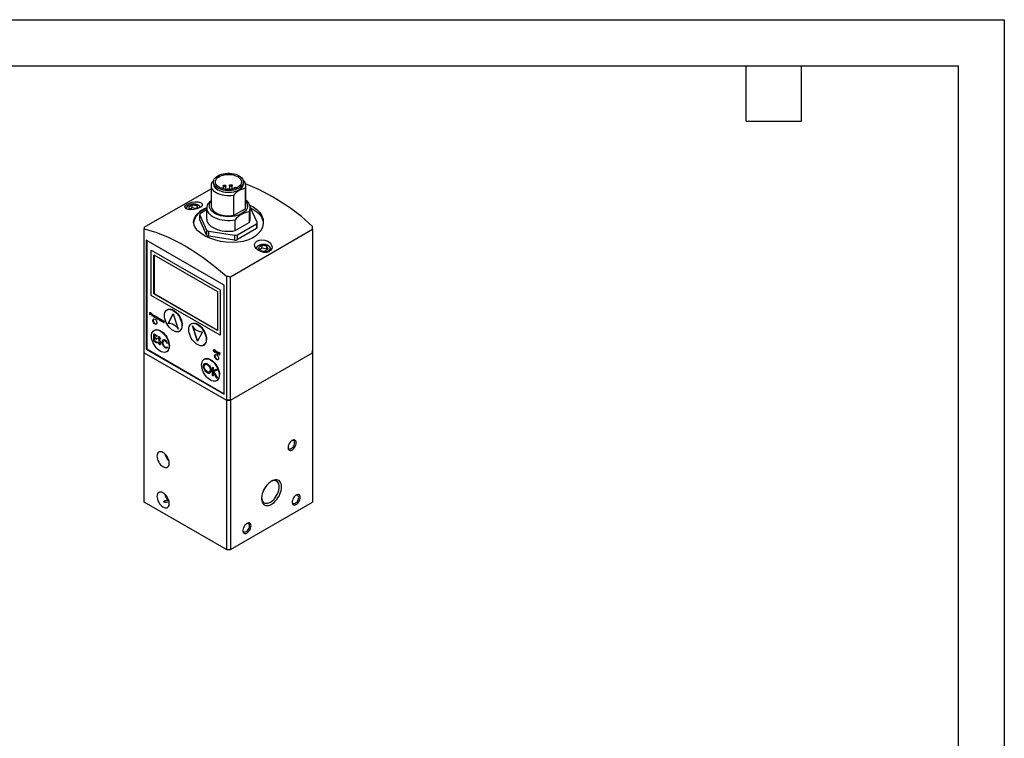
# Model space of a CAD drawing. Header units: millimetres. Extents: x 0 to 699, y 0 to 540.
# Tile 4 of 4: x 360 to 699, y 292 to 540. Entities that reach past the tile are written whole.
import ezdxf

# ---------------------------------------------------------------- set-up
doc = ezdxf.new("R2010")
doc.units = ezdxf.units.MM
doc.header["$LTSCALE"] = 2.5
doc.layers.add('TEXT', color=140, linetype='Continuous', lineweight=25)

msp = doc.modelspace()

# ---------------------------------------------------------------- linework, layer by layer
at = {"color": 7, "linetype": 'Continuous'}
for p, q in [((0.006, 539.757), (698.506, 539.757)), ((698.506, 539.757), (698.506, 0.007))]:
    msp.add_line(p, q, dxfattribs=at)
for p, q in [((402.381, 468.308), (425.372, 481.58)), ((425.372, 482.667), (425.372, 475.727)), ((426.172, 483.892), (426.172, 483.321)), ((429.521, 482.521), (429.521, 481.524)), ((430.521, 481.341), (430.521, 482.521)), ((431.711, 482.663), (431.711, 481.491)), ((432.711, 481.412), (432.711, 482.663)), ((433.27, 481.763), (433.27, 481.537)), ((436.572, 483.321), (436.572, 483.892)), ((437.076, 481.592), (437.076, 474.652)), ((437.372, 475.727), (437.372, 482.667)), ((433.235, 472.434), (433.235, 479.375)), ((416.852, 474.746), (416.854, 474.802)), ((416.852, 474.746), (416.852, 474.65)), ((418.903, 475.875), (417.679, 475.168)), ((417.679, 475.168), (418.05, 474.368)), ((417.978, 474.524), (418.903, 475.058)), ((420.576, 475.616), (418.903, 475.875)), ((418.903, 475.058), (418.903, 475.875)), ((418.903, 475.058), (420.576, 474.8)), ((420.955, 474.799), (420.576, 475.616)), ((420.576, 474.8), (420.576, 475.616)), ((420.576, 474.8), (420.635, 474.673)), ((423.872, 474.976), (423.872, 471.236)), ((433.235, 472.434), (437.076, 474.652)), ((438.666, 475.879), (439.858, 475.318)), ((441.261, 470.005), (438.87, 475.156)), ((438.872, 471.236), (438.872, 474.976)), ((421.45, 472.616), (421.45, 470.983)), ((421.484, 472.467), (423.875, 467.316)), ((421.484, 470.833), (421.484, 472.467)), ((423.872, 474.254), (421.743, 473.024)), ((438.493, 473.616), (438.493, 469.877)), ((402.381, 468.308), (402.381, 467.73)), ((423.875, 465.682), (421.484, 470.833)), ((433.727, 467.125), (433.727, 470.865)), ((433.727, 467.125), (438.493, 469.877)), ((434.47, 465.676), (441.002, 469.447)), ((441.002, 469.447), (441.002, 467.814)), ((441.295, 468.222), (441.295, 469.856)), ((460.364, 467.491), (460.364, 468.547)), ((402.381, 425.101), (402.381, 467.73)), ((423.875, 467.316), (423.875, 465.682)), ((424.582, 466.907), (433.505, 465.527)), ((424.582, 465.274), (424.582, 466.907)), ((433.505, 463.894), (424.582, 465.274)), ((460.364, 467.491), (432.08, 451.163)), ((433.505, 465.527), (433.505, 463.894)), ((441.002, 467.814), (434.47, 464.043)), ((434.47, 464.043), (434.47, 465.676)), ((460.364, 467.491), (460.364, 425.101)), ((403.088, 463.887), (403.088, 426.326)), ((429.958, 448.375), (403.088, 463.887)), ((403.23, 463.805), (403.23, 426.408)), ((442.945, 461.996), (441.72, 461.289)), ((441.72, 461.289), (442.169, 460.323)), ((442.019, 460.645), (442.945, 461.179)), ((444.618, 461.737), (442.945, 461.996)), ((442.945, 461.179), (442.945, 461.996)), ((442.945, 461.179), (444.618, 460.921)), ((445.066, 460.771), (444.618, 461.737)), ((444.618, 460.921), (444.618, 461.737)), ((404.771, 460.45), (404.785, 460.458)), ((404.771, 460.45), (428.53, 446.734)), ((404.771, 444.854), (404.771, 460.45)), ((404.785, 460.458), (428.544, 446.742)), ((405.69, 458.857), (427.611, 446.203)), ((405.69, 445.384), (405.69, 458.857)), ((405.846, 458.768), (405.846, 445.474)), ((442.169, 460.323), (443.842, 460.064)), ((443.842, 460.064), (445.066, 460.771)), ((444.618, 460.921), (444.767, 460.599)), ((445.893, 460.867), (445.892, 460.827)), ((445.893, 460.291), (445.893, 460.867)), ((430.665, 451.402), (430.665, 408.773)), ((432.08, 408.773), (432.08, 451.163)), ((429.958, 410.814), (429.958, 448.375)), ((428.53, 431.138), (404.771, 444.854)), ((405.69, 445.384), (405.846, 445.474)), ((427.611, 432.73), (405.69, 445.384)), ((405.846, 445.474), (427.611, 432.91)), ((427.611, 446.203), (427.611, 432.73)), ((428.544, 446.742), (428.53, 446.734)), ((428.53, 446.734), (428.53, 431.138)), ((428.544, 446.742), (428.544, 431.146)), ((404.355, 439.002), (404.493, 438.922)), ((404.355, 438.185), (404.355, 439.002)), ((404.39, 438.205), (404.355, 438.185)), ((404.418, 438.148), (404.355, 438.185)), ((404.39, 438.981), (404.39, 438.205)), ((404.39, 438.205), (404.418, 438.189)), ((404.418, 438.881), (404.453, 438.902)), ((404.418, 438.609), (404.418, 438.881)), ((404.418, 438.881), (404.547, 438.807)), ((404.542, 438.536), (404.418, 438.609)), ((404.453, 438.546), (404.418, 438.525)), ((404.418, 438.525), (404.418, 438.148)), ((404.469, 438.496), (404.418, 438.525)), ((404.453, 438.902), (404.583, 438.827)), ((404.453, 438.546), (404.504, 438.517)), ((404.504, 438.517), (404.469, 438.496)), ((404.583, 438.827), (404.547, 438.807)), ((404.648, 438.441), (404.613, 438.42)), ((404.661, 438.776), (404.625, 438.756)), ((404.693, 438.494), (404.728, 438.514)), ((405.078, 438.364), (405.141, 438.328)), ((405.078, 437.767), (405.078, 438.364)), ((405.113, 437.788), (405.078, 437.767)), ((405.141, 437.731), (405.078, 437.767)), ((405.113, 438.344), (405.113, 437.788)), ((405.113, 437.788), (405.141, 437.772)), ((405.141, 438.328), (405.141, 438.24)), ((405.177, 438.26), (405.141, 438.24)), ((405.141, 437.931), (405.141, 437.731)), ((405.238, 438.226), (405.203, 438.205)), ((405.323, 438.213), (405.288, 438.17)), ((405.606, 437.746), (405.641, 437.766)), ((406.077, 437.474), (405.606, 437.746)), ((406.007, 437.587), (405.611, 437.815)), ((405.641, 437.766), (406.076, 437.515)), ((405.7, 437.914), (405.665, 437.894)), ((405.954, 437.394), (405.989, 437.414)), ((405.989, 437.414), (405.998, 437.42)), ((405.99, 437.43), (406.046, 437.363)), ((406.042, 437.607), (406.007, 437.587)), ((406.401, 437.456), (406.365, 437.435)), ((406.412, 437.565), (406.376, 437.545)), ((406.446, 437.346), (406.41, 437.325)), ((406.481, 437.509), (406.445, 437.488)), ((406.52, 437.462), (406.556, 437.483)), ((406.625, 437.397), (406.582, 437.371)), ((410.368, 439.929), (410.234, 439.851)), ((410.625, 435.206), (412.358, 438.498)), ((412.362, 438.486), (410.639, 435.214)), ((412.358, 438.498), (414.092, 433.205)), ((406.334, 437.112), (406.377, 437.143)), ((406.334, 437.112), (406.37, 437.133)), ((406.379, 437.139), (406.37, 437.133)), ((406.455, 437.015), (406.42, 436.995)), ((406.503, 437.267), (406.468, 437.247)), ((406.577, 436.945), (406.542, 436.925)), ((406.544, 437.148), (406.579, 437.168)), ((406.547, 437.014), (406.582, 437.034)), ((406.569, 437.051), (406.605, 437.072)), ((406.895, 436.789), (406.937, 436.82)), ((406.895, 436.789), (406.93, 436.809)), ((406.961, 437.132), (406.926, 437.112)), ((406.939, 436.816), (406.93, 436.809)), ((406.972, 437.242), (406.937, 437.221)), ((407.006, 437.022), (406.971, 437.002)), ((407.016, 436.692), (406.98, 436.671)), ((407.041, 437.185), (407.006, 437.165)), ((407.064, 436.944), (407.028, 436.923)), ((407.081, 437.139), (407.116, 437.159)), ((407.138, 436.621), (407.102, 436.601)), ((407.104, 436.824), (407.139, 436.845)), ((407.107, 436.69), (407.142, 436.711)), ((407.129, 436.728), (407.165, 436.748)), ((407.185, 437.073), (407.142, 437.047)), ((407.491, 436.971), (407.555, 436.934)), ((407.491, 436.686), (407.491, 436.971)), ((407.527, 436.706), (407.491, 436.686)), ((407.542, 436.538), (407.507, 436.518)), ((407.527, 436.951), (407.527, 436.706)), ((407.555, 436.934), (407.555, 436.658)), ((407.678, 436.308), (407.643, 436.288)), ((407.846, 436.214), (407.811, 436.194)), ((407.847, 436.284), (407.882, 436.304)), ((407.887, 436.366), (407.922, 436.386)), ((407.89, 436.741), (407.954, 436.704)), ((407.89, 436.464), (407.89, 436.741)), ((407.925, 436.484), (407.89, 436.464)), ((407.925, 436.72), (407.925, 436.484)), ((407.954, 436.704), (407.954, 436.414)), ((408.26, 436.527), (408.323, 436.491)), ((408.26, 435.931), (408.26, 436.527)), ((408.295, 435.951), (408.26, 435.931)), ((408.323, 435.894), (408.26, 435.931)), ((408.295, 436.507), (408.295, 435.951)), ((408.295, 435.951), (408.323, 435.935)), ((408.323, 436.491), (408.323, 436.403)), ((408.359, 436.423), (408.323, 436.403)), ((408.323, 436.094), (408.323, 435.894)), ((408.42, 436.389), (408.385, 436.368)), ((408.505, 436.376), (408.47, 436.333)), ((408.788, 435.909), (408.823, 435.929)), ((409.259, 435.637), (408.788, 435.909)), ((409.189, 435.75), (408.793, 435.979)), ((408.823, 435.929), (409.258, 435.678)), ((408.882, 436.077), (408.847, 436.057)), ((409.136, 435.557), (409.171, 435.577)), ((409.171, 435.577), (409.18, 435.583)), ((409.172, 435.593), (409.228, 435.526)), ((409.224, 435.771), (409.189, 435.75)), ((410.639, 435.214), (410.625, 435.206)), ((418.712, 435.112), (418.577, 435.034)), ((420.702, 429.026), (418.969, 434.319)), ((418.999, 434.279), (420.713, 429.046)), ((405.67, 431.595), (406.731, 430.983)), ((405.67, 429.146), (405.67, 431.595)), ((405.684, 431.587), (405.684, 429.154)), ((405.913, 432.865), (405.779, 432.788)), ((405.875, 431.242), (405.86, 431.234)), ((405.86, 431.234), (405.86, 430.481)), ((406.731, 430.732), (405.86, 431.234)), ((405.875, 431.242), (406.731, 430.748)), ((406.731, 430.983), (406.731, 430.732)), ((414.483, 432.49), (414.618, 432.567)), ((422.435, 432.318), (420.702, 429.026)), ((428.544, 431.146), (428.53, 431.138)), ((405.67, 429.146), (405.684, 429.154)), ((406.731, 428.533), (405.67, 429.146)), ((405.684, 429.154), (406.731, 428.55)), ((405.86, 430.481), (406.731, 429.978)), ((405.875, 430.237), (405.86, 430.229)), ((405.86, 430.229), (405.86, 429.287)), ((406.731, 429.727), (405.86, 430.229)), ((405.86, 429.287), (406.731, 428.785)), ((405.875, 430.237), (406.731, 429.743)), ((406.731, 429.978), (406.731, 429.727)), ((406.731, 428.785), (406.731, 428.533)), ((407.052, 428.821), (407.209, 428.854)), ((407.226, 430.481), (407.211, 430.473)), ((407.241, 428.396), (407.227, 428.387)), ((407.252, 429.855), (407.238, 429.847)), ((407.44, 430.32), (407.426, 430.312)), ((407.558, 429.307), (407.544, 429.298)), ((407.613, 427.978), (407.598, 427.97)), ((407.601, 430.292), (407.615, 430.301)), ((407.759, 428.936), (407.773, 428.944)), ((407.8, 430.072), (407.814, 430.081)), ((407.817, 428.209), (407.831, 428.217)), ((407.918, 427.932), (407.904, 427.924)), ((407.917, 428.519), (407.931, 428.527)), ((407.918, 427.932), (407.951, 427.948)), ((408.085, 429.849), (407.934, 429.786)), ((407.934, 429.786), (407.948, 429.794)), ((407.948, 429.794), (408.084, 429.851)), ((408.61, 429.019), (408.596, 429.011)), ((408.659, 428.081), (408.673, 428.089)), ((409.034, 429.22), (409.019, 429.211)), ((410.364, 428.436), (410.217, 428.373)), ((410.217, 428.373), (410.232, 428.382)), ((410.232, 428.382), (410.363, 428.438)), ((422.827, 427.673), (422.961, 427.75)), ((402.381, 425.101), (430.665, 408.773)), ((402.381, 425.101), (402.381, 425.085)), ((402.381, 425.085), (430.665, 408.757)), ((402.381, 373.659), (402.381, 425.085)), ((403.23, 426.408), (403.088, 426.326)), ((403.088, 426.326), (429.958, 410.814)), ((403.23, 426.408), (429.958, 410.978)), ((409.354, 426.998), (409.34, 426.989)), ((410.028, 425.426), (410.163, 425.504)), ((410.115, 427.031), (410.13, 427.039)), ((410.13, 427.039), (410.22, 427.113)), ((410.217, 427.117), (410.364, 426.887)), ((426.426, 426.058), (426.39, 426.038)), ((426.813, 425.305), (426.849, 425.325)), ((427.3, 425.677), (427.363, 425.64)), ((427.3, 425.184), (427.3, 425.677)), ((427.335, 425.204), (427.3, 425.184)), ((427.342, 425.061), (427.307, 425.041)), ((427.335, 425.656), (427.335, 425.204)), ((427.381, 424.93), (427.345, 424.909)), ((427.363, 425.64), (427.363, 425.151)), ((427.494, 424.779), (427.458, 424.759)), ((427.649, 424.695), (427.614, 424.675)), ((427.641, 424.778), (427.676, 424.799)), ((427.664, 424.799), (427.699, 424.819)), ((427.687, 424.878), (427.723, 424.899)), ((427.689, 425.452), (427.753, 425.415)), ((427.689, 424.963), (427.689, 425.452)), ((427.725, 424.983), (427.689, 424.963)), ((427.725, 425.431), (427.725, 424.983)), ((427.753, 425.415), (427.753, 424.922)), ((428.032, 425.254), (428.404, 425.039)), ((428.032, 425.17), (428.032, 425.254)), ((428.067, 425.191), (428.032, 425.17)), ((428.186, 425.081), (428.032, 425.17)), ((428.067, 425.234), (428.067, 425.191)), ((428.067, 425.191), (428.221, 425.102)), ((428.221, 425.102), (428.186, 425.081)), ((428.186, 424.348), (428.186, 425.081)), ((428.221, 424.369), (428.186, 424.348)), ((428.25, 424.312), (428.186, 424.348)), ((428.221, 425.102), (428.221, 424.369)), ((428.221, 424.369), (428.25, 424.353)), ((428.285, 425.065), (428.25, 425.045)), ((428.25, 425.045), (428.25, 424.312)), ((428.404, 424.956), (428.25, 425.045)), ((428.285, 425.065), (428.404, 424.996)), ((428.404, 425.039), (428.404, 424.956)), ((432.08, 408.773), (460.364, 425.101)), ((432.08, 408.757), (460.364, 425.085)), ((460.364, 425.901), (460.364, 425.901)), ((460.364, 425.085), (460.364, 425.901)), ((460.364, 425.085), (460.364, 373.659)), ((423.167, 422.905), (423.032, 422.827)), ((423.357, 421.049), (423.343, 421.041)), ((424.823, 418.477), (424.837, 418.485)), ((425.897, 420.141), (426.119, 420.013)), ((425.897, 417.283), (425.897, 420.141)), ((425.897, 417.283), (425.911, 417.291)), ((426.119, 417.155), (425.897, 417.283)), ((425.911, 420.133), (425.911, 417.291)), ((425.911, 417.291), (426.119, 417.171)), ((426.119, 420.013), (426.119, 418.925)), ((426.119, 418.925), (427.15, 419.417)), ((426.133, 418.542), (426.119, 418.534)), ((427.266, 416.492), (426.119, 418.534)), ((426.119, 418.534), (426.119, 417.155)), ((426.133, 418.542), (427.281, 416.501)), ((427.467, 419.234), (426.251, 418.654)), ((426.265, 418.662), (426.251, 418.654)), ((426.251, 418.654), (427.562, 416.322)), ((426.265, 418.662), (427.466, 419.235)), ((427.15, 419.417), (427.467, 419.234)), ((427.281, 416.501), (427.266, 416.492)), ((427.562, 416.322), (427.266, 416.492)), ((427.281, 416.501), (427.549, 416.346)), ((427.282, 415.466), (427.416, 415.544)), ((432.08, 408.773), (430.665, 408.773)), ((430.665, 408.757), (432.08, 408.757)), ((430.665, 408.757), (430.665, 357.331)), ((432.08, 408.757), (432.08, 357.331)), ((430.665, 357.331), (402.381, 373.659)), ((409.63, 374.137), (409.057, 373.806)), ((410.571, 374.402), (410.831, 374.252)), ((410.571, 374.402), (410.571, 374.243)), ((410.926, 373.889), (410.926, 373.88)), ((432.08, 357.331), (460.364, 373.659)), ((430.665, 357.331), (432.08, 357.331))]:
    msp.add_line(p, q)
at = {"flags": 128}
for points in [[(435.049, 486.015), (435.535, 485.691), (435.936, 485.331), (436.245, 484.941), (436.454, 484.53), (436.559, 484.106), (436.559, 483.678), (436.454, 483.254), (436.245, 482.843), (435.936, 482.453), (435.535, 482.093), (435.049, 481.769), (434.489, 481.489), (433.865, 481.257), (433.19, 481.08), (432.478, 480.959), (431.743, 480.898), (431.002, 480.898), (430.267, 480.959), (429.555, 481.08), (428.88, 481.257), (428.256, 481.489), (427.696, 481.769), (427.21, 482.093), (426.809, 482.453), (426.5, 482.843), (426.291, 483.254), (426.186, 483.678), (426.186, 484.106), (426.291, 484.53), (426.5, 484.941), (426.809, 485.331), (427.21, 485.691), (427.696, 486.015), (428.256, 486.295), (428.88, 486.527), (429.555, 486.705), (430.267, 486.825), (431.002, 486.886), (431.743, 486.886), (432.478, 486.825), (433.19, 486.705), (433.865, 486.527), (434.489, 486.295), (435.049, 486.015)], [(434.554, 482.055), (434.031, 481.796), (433.446, 481.587), (432.812, 481.431), (432.144, 481.333), (431.459, 481.295), (430.771, 481.318), (430.097, 481.401), (429.453, 481.542), (428.855, 481.739), (428.315, 481.986), (427.847, 482.278), (427.461, 482.608), (427.167, 482.967), (426.972, 483.349), (426.88, 483.743), (426.893, 484.141), (427.011, 484.532), (427.232, 484.909), (427.549, 485.262), (427.956, 485.583), (428.443, 485.864), (428.999, 486.099), (429.611, 486.283), (430.263, 486.41), (430.942, 486.478), (431.631, 486.486), (432.314, 486.432), (432.974, 486.32), (433.598, 486.15), (434.169, 485.928), (434.674, 485.657), (435.102, 485.346), (435.443, 485), (435.688, 484.628), (435.832, 484.239), (435.872, 483.842), (435.806, 483.446), (435.636, 483.061), (435.366, 482.695), (435.003, 482.357), (434.554, 482.055)], [(425.669, 483.742), (425.467, 483.281), (425.377, 482.807), (425.401, 482.331), (425.537, 481.861), (425.784, 481.407), (426.136, 480.976), (426.588, 480.577), (427.13, 480.218), (427.752, 479.905), (428.443, 479.645), (429.189, 479.441), (429.976, 479.299), (430.79, 479.22), (431.615, 479.206), (432.435, 479.258), (433.235, 479.375)], [(426.291, 484.372), (426.181, 484.275), (425.669, 483.742)], [(426.172, 483.321), (426.186, 483.106), (426.291, 482.682), (426.5, 482.271), (426.809, 481.882), (427.21, 481.522), (427.696, 481.198), (428.256, 480.917), (428.88, 480.686), (429.555, 480.508), (430.267, 480.387), (431.002, 480.326), (431.743, 480.326), (432.478, 480.387), (433.19, 480.508), (433.865, 480.686), (434.489, 480.917), (435.049, 481.198), (435.535, 481.522), (435.936, 481.882), (436.245, 482.271), (436.454, 482.682), (436.559, 483.106), (436.572, 483.321)], [(429.668, 482.317), (429.559, 482.41), (429.521, 482.521), (429.559, 482.631), (429.668, 482.725), (429.83, 482.787), (430.021, 482.809), (430.212, 482.787), (430.375, 482.725), (430.483, 482.631), (430.521, 482.521), (430.483, 482.41), (430.375, 482.317), (430.212, 482.254), (430.021, 482.232), (429.83, 482.254), (429.668, 482.317)], [(430.875, 481.31), (430.911, 481.39), (431.019, 481.483), (431.181, 481.546), (431.372, 481.568), (431.564, 481.546), (431.726, 481.483), (431.834, 481.39), (431.87, 481.31)], [(431.858, 482.459), (431.749, 482.553), (431.711, 482.663), (431.749, 482.774), (431.858, 482.867), (432.02, 482.93), (432.211, 482.952), (432.403, 482.93), (432.565, 482.867), (432.673, 482.774), (432.711, 482.663), (432.673, 482.553), (432.565, 482.459), (432.403, 482.397), (432.211, 482.375), (432.02, 482.397), (431.858, 482.459)], [(433.396, 481.572), (433.308, 481.653), (433.27, 481.763), (433.308, 481.874), (433.416, 481.968), (433.579, 482.03), (433.77, 482.052), (433.961, 482.03), (434.123, 481.968), (434.225, 481.883)], [(422.352, 476.109), (422.295, 475.835), (421.948, 475.368), (421.316, 474.942), (420.459, 474.603), (419.462, 474.39), (418.438, 474.328), (417.517, 474.423), (416.821, 474.66), (416.43, 475.001), (416.366, 475.404), (416.615, 475.833), (417.151, 476.255), (417.939, 476.636), (418.914, 476.927), (419.955, 477.077), (420.919, 477.057), (421.685, 476.87), (422.178, 476.542), (422.352, 476.109)], [(419.352, 476.274), (418.866, 476.245), (418.675, 476.218), (418.37, 476.153), (418.076, 476.064), (417.788, 475.944), (417.524, 475.796), (417.292, 475.62), (417.1, 475.419), (416.957, 475.191), (416.871, 474.938), (416.864, 474.811)], [(417.149, 474.548), (417.099, 474.64), (417.052, 474.909), (417.099, 475.178), (417.241, 475.436), (417.725, 475.848), (418.438, 476.128), (418.885, 476.209), (419.352, 476.237), (419.818, 476.21), (420.265, 476.128), (420.978, 475.848)], [(439.78, 464.666), (438.235, 463.952), (436.501, 463.438), (434.625, 463.136), (432.661, 463.041), (430.645, 463.15), (428.649, 463.447), (426.718, 463.92), (424.918, 464.542), (423.317, 465.283), (421.941, 466.124), (420.843, 467.033), (420.035, 467.996), (419.54, 468.997), (419.372, 470.015), (419.544, 471.045), (420.05, 472.057), (420.883, 473.033), (422.014, 473.954), (423.398, 474.787), (423.917, 475.024)], [(424.252, 476.335), (424.017, 475.821), (423.893, 475.295), (423.881, 474.764), (423.983, 474.236), (424.195, 473.719), (424.516, 473.221), (424.939, 472.75), (425.46, 472.312), (426.069, 471.914), (426.758, 471.562), (427.517, 471.262), (428.334, 471.017), (429.196, 470.832), (430.091, 470.709), (431.006, 470.651), (431.926, 470.658), (432.837, 470.729), (433.727, 470.865)], [(425.372, 477.416), (424.872, 476.98), (424.252, 476.335)], [(437.372, 477.286), (437.411, 477.235), (437.691, 476.786), (437.871, 476.321), (437.949, 475.846), (437.923, 475.369), (437.794, 474.898), (437.563, 474.44), (437.235, 474.002), (436.815, 473.592), (436.308, 473.215), (435.724, 472.877), (435.071, 472.585), (434.36, 472.342), (433.601, 472.153), (432.808, 472.02), (431.992, 471.945), (431.166, 471.93), (430.343, 471.975), (429.537, 472.079), (428.759, 472.241), (428.023, 472.457), (427.34, 472.725), (426.72, 473.041), (426.173, 473.399), (425.709, 473.793), (425.334, 474.218), (425.054, 474.667), (424.873, 475.132), (424.796, 475.607), (424.822, 476.084), (424.951, 476.555), (425.181, 477.013), (425.372, 477.286)], [(425.372, 475.727), (425.401, 475.39), (425.537, 474.921), (425.784, 474.466), (426.136, 474.035), (426.588, 473.637), (427.13, 473.277), (427.752, 472.965), (428.443, 472.704), (429.189, 472.501), (429.976, 472.358), (430.79, 472.279), (431.615, 472.266), (432.435, 472.318), (433.235, 472.434)], [(438.982, 474.959), (439.735, 474.571), (440.504, 474.097), (441.193, 473.584), (441.796, 473.035), (442.307, 472.457), (442.722, 471.853), (443.037, 471.23), (443.249, 470.592), (443.358, 469.946), (443.372, 469.603)], [(439.858, 475.318), (441.152, 474.41), (442.174, 473.35), (442.892, 472.171), (443.291, 470.916), (443.355, 469.617), (443.084, 468.333), (442.475, 467.103), (441.548, 465.978), (440.729, 465.281), (439.78, 464.666)], [(423.872, 471.236), (423.881, 471.024), (423.983, 470.496), (424.195, 469.979), (424.516, 469.482), (424.939, 469.01), (425.46, 468.572), (426.069, 468.174), (426.758, 467.822), (427.517, 467.522), (428.334, 467.277), (429.196, 467.092), (430.091, 466.97), (431.006, 466.911), (431.926, 466.918), (432.837, 466.989), (433.727, 467.125)], [(421.484, 470.833), (421.458, 470.908), (421.45, 470.983)], [(402.381, 467.73), (404.36, 467.19), (406.358, 466.548), (408.372, 465.805), (410.398, 464.962), (412.435, 464.02), (414.477, 462.981), (416.523, 461.847), (418.569, 460.619), (420.612, 459.299), (422.648, 457.89), (424.675, 456.393), (426.689, 454.811), (428.687, 453.147), (430.665, 451.402)], [(446.393, 461.411), (446.343, 461.004), (446.017, 460.386), (445.412, 459.918), (444.566, 459.655), (443.561, 459.644), (442.527, 459.893), (441.604, 460.364), (440.903, 460.986), (440.492, 461.682), (440.401, 462.382), (440.635, 463.019), (441.168, 463.534), (441.951, 463.873), (442.908, 463.991), (443.937, 463.859), (444.912, 463.479), (445.702, 462.892), (446.211, 462.178), (446.393, 461.411)], [(443.393, 462.395), (442.908, 462.366), (442.717, 462.339), (442.412, 462.274), (442.117, 462.185), (441.83, 462.065), (441.566, 461.917), (441.334, 461.741), (441.142, 461.54), (440.999, 461.312), (440.912, 461.059), (440.906, 460.932)], [(441.138, 460.778), (441.093, 461.03), (441.141, 461.299), (441.282, 461.557), (441.767, 461.969), (442.48, 462.249), (442.926, 462.331), (443.393, 462.358), (443.86, 462.331), (444.307, 462.249), (445.02, 461.969)], [(445.02, 461.969), (445.504, 461.557), (445.646, 461.3), (445.693, 461.03), (445.646, 460.761), (445.504, 460.503), (445.02, 460.091), (444.307, 459.812), (443.86, 459.73), (443.393, 459.702), (443.294, 459.708)], [(445.882, 460.822), (445.889, 460.954), (445.811, 461.262), (445.659, 461.521), (445.443, 461.75), (445.177, 461.945), (444.878, 462.102), (444.504, 462.239), (444.203, 462.314), (443.943, 462.358), (443.627, 462.388), (443.393, 462.395)], [(404.627, 438.836), (404.692, 438.775), (404.746, 438.695), (404.78, 438.607), (404.79, 438.523), (404.774, 438.455), (404.736, 438.412), (404.679, 438.4), (404.613, 438.42)], [(404.625, 438.756), (404.663, 438.721), (404.694, 438.677), (404.716, 438.626), (404.726, 438.577), (404.722, 438.534), (404.705, 438.503), (404.677, 438.488), (404.642, 438.489)], [(404.648, 438.441), (404.715, 438.42), (404.752, 438.424)], [(404.661, 438.776), (404.698, 438.742), (404.73, 438.697), (404.752, 438.647), (404.761, 438.598), (404.757, 438.555), (404.741, 438.524), (404.728, 438.514)], [(405.288, 438.17), (405.277, 438.181), (405.266, 438.192), (405.254, 438.2), (405.242, 438.206), (405.231, 438.209), (405.22, 438.21), (405.21, 438.208), (405.201, 438.204)], [(406.046, 437.363), (405.975, 437.305), (405.876, 437.306), (405.765, 437.365), (405.662, 437.471), (405.584, 437.608), (405.545, 437.75), (405.552, 437.874), (405.603, 437.959), (405.689, 437.989), (405.796, 437.959), (405.906, 437.876), (405.999, 437.752), (406.059, 437.61), (406.077, 437.474)], [(405.639, 437.98), (405.638, 437.979), (405.587, 437.895), (405.581, 437.77), (405.619, 437.628), (405.697, 437.492), (405.8, 437.385), (405.911, 437.326), (406.011, 437.326), (406.016, 437.328)], [(405.606, 437.746), (405.62, 437.663), (405.655, 437.578), (405.706, 437.5), (405.767, 437.437), (405.833, 437.396), (405.896, 437.38), (405.95, 437.392), (405.99, 437.43)], [(405.611, 437.815), (405.638, 437.871), (405.684, 437.902), (405.743, 437.905), (405.809, 437.879), (405.876, 437.828), (405.935, 437.757), (405.98, 437.674), (406.007, 437.587)], [(405.7, 437.914), (405.719, 437.922), (405.778, 437.925), (405.845, 437.9), (405.911, 437.849), (405.97, 437.778), (406.016, 437.694), (406.042, 437.607)], [(406.419, 437.576), (406.418, 437.574), (406.412, 437.565)], [(415.364, 434.436), (415.327, 433.914), (415.216, 433.448), (415.036, 433.049), (414.79, 432.727), (414.483, 432.49), (414.125, 432.343), (413.723, 432.291), (413.287, 432.334), (412.828, 432.471), (412.358, 432.7), (411.888, 433.014), (411.43, 433.406), (410.994, 433.866), (410.592, 434.383), (410.233, 434.943), (409.927, 435.534), (409.681, 436.141), (409.5, 436.748), (409.39, 437.341), (409.353, 437.905), (409.39, 438.427), (409.5, 438.893), (409.681, 439.292), (409.927, 439.614), (410.233, 439.851), (410.592, 439.998), (410.994, 440.05), (411.43, 440.007), (411.888, 439.869), (412.358, 439.641), (412.828, 439.327), (413.287, 438.935), (413.723, 438.475), (414.125, 437.958), (414.483, 437.398), (414.79, 436.807), (415.036, 436.2), (415.216, 435.593), (415.327, 435), (415.364, 434.436)], [(410.368, 439.929), (410.726, 440.075), (411.128, 440.128), (411.564, 440.085), (412.023, 439.947), (412.493, 439.718), (412.963, 439.404), (413.421, 439.012), (413.857, 438.552), (414.259, 438.036), (414.618, 437.475), (414.924, 436.884), (415.17, 436.278), (415.351, 435.67), (415.461, 435.077), (415.498, 434.513)], [(406.765, 435.39), (406.727, 435.147), (406.616, 434.975), (406.445, 434.891), (406.232, 434.906), (406, 435.018), (405.774, 435.214), (405.579, 435.474), (405.436, 435.769), (405.361, 436.066), (405.361, 436.335), (405.436, 436.546), (405.579, 436.675), (405.774, 436.71), (406, 436.646), (406.232, 436.49), (406.445, 436.259), (406.616, 435.978), (406.727, 435.677), (406.765, 435.39)], [(405.634, 436.696), (405.578, 436.628), (405.502, 436.417), (405.502, 436.148), (405.578, 435.85), (405.721, 435.556), (405.915, 435.296), (406.141, 435.1), (406.373, 434.988), (406.586, 434.973), (406.624, 434.982)], [(406.98, 437.252), (406.978, 437.251), (406.972, 437.242)], [(408.47, 436.333), (408.459, 436.345), (408.448, 436.355), (408.436, 436.363), (408.424, 436.369), (408.413, 436.372), (408.402, 436.373), (408.392, 436.372), (408.383, 436.367)], [(409.228, 435.526), (409.157, 435.468), (409.058, 435.469), (408.947, 435.528), (408.844, 435.634), (408.766, 435.771), (408.727, 435.913), (408.734, 436.037), (408.785, 436.122), (408.871, 436.152), (408.978, 436.123), (409.088, 436.039), (409.181, 435.915), (409.241, 435.773), (409.259, 435.637)], [(408.821, 436.143), (408.82, 436.142), (408.769, 436.058), (408.763, 435.934), (408.801, 435.791), (408.879, 435.655), (408.982, 435.548), (409.093, 435.49), (409.193, 435.489), (409.198, 435.491)], [(408.788, 435.909), (408.802, 435.826), (408.837, 435.741), (408.888, 435.664), (408.949, 435.601), (409.015, 435.559), (409.078, 435.543), (409.132, 435.555), (409.172, 435.593)], [(408.793, 435.979), (408.82, 436.034), (408.866, 436.065), (408.925, 436.068), (408.991, 436.042), (409.058, 435.991), (409.117, 435.92), (409.162, 435.837), (409.189, 435.75)], [(408.882, 436.077), (408.901, 436.085), (408.96, 436.088), (409.027, 436.063), (409.093, 436.012), (409.152, 435.941), (409.198, 435.857), (409.224, 435.771)], [(423.707, 429.619), (423.67, 429.097), (423.56, 428.631), (423.38, 428.232), (423.133, 427.91), (422.827, 427.673), (422.469, 427.526), (422.067, 427.474), (421.631, 427.517), (421.172, 427.655), (420.702, 427.883), (420.232, 428.197), (419.774, 428.589), (419.338, 429.049), (418.936, 429.566), (418.577, 430.126), (418.271, 430.717), (418.025, 431.324), (417.844, 431.931), (417.734, 432.524), (417.697, 433.088), (417.734, 433.61), (417.844, 434.076), (418.025, 434.475), (418.271, 434.797), (418.577, 435.034), (418.936, 435.181), (419.338, 435.233), (419.774, 435.19), (420.232, 435.053), (420.702, 434.824), (421.172, 434.51), (421.631, 434.118), (422.067, 433.658), (422.469, 433.141), (422.827, 432.581), (423.133, 431.99), (423.38, 431.383), (423.56, 430.776), (423.67, 430.183), (423.707, 429.619)], [(418.712, 435.112), (419.07, 435.258), (419.472, 435.311), (419.908, 435.268), (420.366, 435.13), (420.837, 434.901), (421.307, 434.587), (421.765, 434.195), (422.201, 433.736), (422.603, 433.219), (422.962, 432.658), (423.268, 432.067), (423.514, 431.461), (423.695, 430.854), (423.805, 430.261), (423.842, 429.696)], [(410.909, 427.372), (410.872, 426.851), (410.762, 426.385), (410.581, 425.986), (410.335, 425.664), (410.029, 425.426), (409.67, 425.28), (409.268, 425.227), (408.832, 425.27), (408.374, 425.408), (407.904, 425.637), (407.433, 425.951), (406.975, 426.343), (406.539, 426.802), (406.137, 427.319), (405.779, 427.88), (405.472, 428.471), (405.226, 429.077), (405.045, 429.684), (404.935, 430.278), (404.898, 430.842), (404.935, 431.363), (405.045, 431.829), (405.226, 432.228), (405.472, 432.55), (405.779, 432.788), (406.137, 432.934), (406.539, 432.987), (406.975, 432.943), (407.433, 432.806), (407.904, 432.577), (408.374, 432.263), (408.832, 431.871), (409.268, 431.411), (409.67, 430.895), (410.029, 430.334), (410.335, 429.743), (410.581, 429.137), (410.762, 428.529), (410.872, 427.936), (410.909, 427.372)], [(405.913, 432.865), (406.272, 433.012), (406.674, 433.064), (407.109, 433.021), (407.568, 432.883), (408.038, 432.655), (408.508, 432.341), (408.967, 431.949), (409.402, 431.489), (409.804, 430.972), (410.163, 430.412), (410.469, 429.821), (410.716, 429.214), (410.896, 428.607), (411.006, 428.014), (411.043, 427.45)], [(407.601, 430.292), (407.56, 430.313), (407.52, 430.325), (407.483, 430.328), (407.449, 430.322), (407.419, 430.308), (407.394, 430.285), (407.375, 430.255), (407.362, 430.218)], [(407.687, 428.188), (407.744, 428.186), (407.795, 428.198), (407.839, 428.224), (407.875, 428.263), (407.901, 428.313), (407.917, 428.374), (407.923, 428.443), (407.917, 428.519)], [(408.054, 428.673), (408.089, 428.546), (408.11, 428.422), (408.114, 428.305), (408.102, 428.198), (408.074, 428.104), (408.031, 428.026), (407.974, 427.965), (407.904, 427.924)], [(410.217, 428.373), (410.102, 428.601), (409.958, 428.81), (409.792, 428.989), (409.614, 429.128), (409.434, 429.221), (409.261, 429.261), (409.104, 429.247), (408.973, 429.179)], [(409.009, 427.678), (409.144, 427.473), (409.299, 427.293), (409.468, 427.149), (409.642, 427.046), (409.812, 426.989), (409.97, 426.983), (410.107, 427.026), (410.217, 427.117)], [(410.232, 428.382), (410.116, 428.609), (409.972, 428.818), (409.806, 428.997), (409.628, 429.137), (409.448, 429.229), (409.275, 429.269), (409.118, 429.255), (409.034, 429.22)], [(410.364, 426.887), (410.275, 426.802), (410.17, 426.745), (410.05, 426.715), (409.918, 426.714), (409.778, 426.742), (409.633, 426.799), (409.486, 426.882), (409.34, 426.989)], [(426.974, 425.457), (426.946, 425.308), (426.865, 425.216), (426.744, 425.192), (426.602, 425.242), (426.46, 425.357), (426.339, 425.519), (426.258, 425.705), (426.23, 425.886), (426.258, 426.034), (426.339, 426.127), (426.46, 426.15), (426.602, 426.101), (426.744, 425.986), (426.865, 425.823), (426.946, 425.637), (426.974, 425.457)], [(426.357, 426.136), (426.294, 426.055), (426.265, 425.906), (426.294, 425.726), (426.374, 425.54), (426.495, 425.377), (426.637, 425.262), (426.78, 425.213), (426.882, 425.227)], [(426.901, 425.499), (426.878, 425.38), (426.813, 425.305), (426.716, 425.286), (426.602, 425.326), (426.487, 425.418), (426.39, 425.549), (426.326, 425.699), (426.303, 425.844), (426.326, 425.963), (426.39, 426.038), (426.487, 426.057), (426.602, 426.017), (426.716, 425.924), (426.813, 425.793), (426.878, 425.644), (426.901, 425.499)], [(426.426, 426.058), (426.523, 426.077), (426.637, 426.037), (426.752, 425.945), (426.849, 425.814), (426.914, 425.664), (426.936, 425.519)], [(427.978, 423.144), (427.94, 422.901), (427.829, 422.728), (427.658, 422.645), (427.445, 422.66), (427.213, 422.772), (426.987, 422.968), (426.792, 423.228), (426.649, 423.523), (426.574, 423.82), (426.574, 424.089), (426.649, 424.3), (426.792, 424.429), (426.987, 424.464), (427.213, 424.4), (427.445, 424.243), (427.658, 424.012), (427.829, 423.732), (427.94, 423.431), (427.978, 423.144)], [(426.847, 424.45), (426.791, 424.381), (426.715, 424.171), (426.715, 423.902), (426.791, 423.604), (426.934, 423.309), (427.129, 423.05), (427.354, 422.854), (427.586, 422.742), (427.799, 422.727), (427.837, 422.736)], [(426.936, 425.519), (426.914, 425.4), (426.849, 425.325), (426.849, 425.325)], [(428.162, 417.412), (428.125, 416.89), (428.015, 416.424), (427.835, 416.025), (427.588, 415.703), (427.282, 415.466), (426.923, 415.319), (426.521, 415.267), (426.086, 415.31), (425.627, 415.448), (425.157, 415.676), (424.687, 415.991), (424.228, 416.382), (423.793, 416.842), (423.391, 417.359), (423.032, 417.92), (422.726, 418.51), (422.479, 419.117), (422.299, 419.724), (422.189, 420.317), (422.152, 420.882), (422.189, 421.403), (422.299, 421.869), (422.479, 422.268), (422.726, 422.59), (423.032, 422.827), (423.391, 422.974), (423.793, 423.026), (424.228, 422.983), (424.687, 422.846), (425.157, 422.617), (425.627, 422.303), (426.086, 421.911), (426.521, 421.451), (426.923, 420.935), (427.282, 420.374), (427.588, 419.783), (427.835, 419.176), (428.015, 418.569), (428.125, 417.976), (428.162, 417.412)], [(425.384, 419.008), (425.346, 418.671), (425.235, 418.396), (425.057, 418.201), (424.822, 418.096), (424.544, 418.088), (424.24, 418.178), (423.926, 418.359), (423.622, 418.621), (423.344, 418.95), (423.109, 419.325), (422.931, 419.726), (422.82, 420.129), (422.782, 420.51), (422.82, 420.848), (422.931, 421.122), (423.109, 421.317), (423.344, 421.422), (423.622, 421.43), (423.926, 421.341), (424.24, 421.16), (424.544, 420.897), (424.822, 420.569), (425.057, 420.193), (425.235, 419.792), (425.346, 419.389), (425.384, 419.008)], [(423.178, 421.36), (423.124, 421.325), (422.946, 421.13), (422.834, 420.856), (422.797, 420.518), (422.834, 420.137), (422.946, 419.734), (423.124, 419.333), (423.358, 418.958), (423.636, 418.629), (423.94, 418.367), (424.254, 418.186), (424.558, 418.097), (424.836, 418.105), (425.017, 418.174)], [(425.13, 419.155), (425.091, 418.851), (424.978, 418.615), (424.798, 418.463), (424.565, 418.408), (424.296, 418.452), (424.012, 418.594), (423.732, 418.822), (423.479, 419.12), (423.271, 419.465), (423.123, 419.832), (423.046, 420.193), (423.046, 420.522), (423.123, 420.795), (423.271, 420.991), (423.479, 421.095), (423.732, 421.101), (424.012, 421.006), (424.296, 420.82), (424.565, 420.554), (424.798, 420.23), (424.978, 419.871), (425.091, 419.503), (425.13, 419.155)], [(423.167, 422.905), (423.525, 423.052), (423.927, 423.104), (424.363, 423.061), (424.821, 422.923), (425.291, 422.695), (425.761, 422.38), (426.22, 421.989), (426.656, 421.529), (427.058, 421.012), (427.416, 420.451), (427.723, 419.861), (427.969, 419.254), (428.149, 418.647), (428.26, 418.054), (428.297, 417.489)], [(423.357, 421.049), (423.493, 421.103), (423.747, 421.109), (424.026, 421.015), (424.31, 420.828), (424.579, 420.563), (424.812, 420.238), (424.992, 419.879), (425.105, 419.511), (425.144, 419.163)], [(451.886, 392.607), (451.918, 392.43), (452.032, 392.177), (452.214, 392.008), (452.452, 391.934), (452.728, 391.962), (453.025, 392.088), (453.321, 392.304), (453.598, 392.596), (453.835, 392.943), (454.017, 393.323), (454.132, 393.708), (454.171, 394.073)], [(454.707, 394.073), (454.669, 394.428), (454.557, 394.719), (454.376, 394.932), (454.137, 395.054), (453.853, 395.08), (453.538, 395.007), (453.211, 394.84), (452.887, 394.587), (452.586, 394.263), (452.322, 393.884), (452.111, 393.472), (451.964, 393.048), (451.888, 392.636), (451.888, 392.256), (451.964, 391.931), (452.111, 391.677), (452.322, 391.509), (452.586, 391.434), (452.887, 391.458), (453.211, 391.579), (453.538, 391.79), (453.853, 392.081), (454.137, 392.434), (454.376, 392.833), (454.557, 393.253), (454.669, 393.675), (454.707, 394.073)], [(454.171, 394.073), (454.132, 394.393), (454.017, 394.646), (453.835, 394.815), (453.598, 394.889), (453.321, 394.861), (453.152, 394.8)], [(406.765, 389.5), (406.803, 389.015), (406.917, 388.502), (407.102, 387.982), (407.351, 387.472), (407.656, 386.991), (408.005, 386.556), (408.386, 386.184), (408.786, 385.887), (409.188, 385.677), (409.58, 385.56), (409.947, 385.542), (410.276, 385.623), (410.554, 385.799), (410.772, 386.065), (410.922, 386.411), (410.998, 386.824), (410.998, 387.29), (410.922, 387.791), (410.772, 388.31), (410.554, 388.828), (410.276, 389.325), (409.947, 389.785), (409.58, 390.19), (409.188, 390.526), (408.786, 390.781), (408.386, 390.945), (408.005, 391.013), (407.656, 390.982), (407.351, 390.853), (407.102, 390.63), (406.917, 390.323), (406.803, 389.942), (406.765, 389.5)], [(449.661, 378.912), (449.624, 379.469), (449.515, 379.972), (449.336, 380.41), (449.09, 380.774), (448.783, 381.056), (448.422, 381.25), (448.013, 381.351), (447.567, 381.359), (447.092, 381.271), (446.598, 381.092), (446.096, 380.823), (445.597, 380.472), (445.111, 380.045), (444.649, 379.551), (444.22, 379.001), (443.835, 378.408), (443.499, 377.783), (443.222, 377.139), (443.009, 376.491), (442.865, 375.852), (442.792, 375.236), (442.792, 374.657), (442.865, 374.125), (443.009, 373.653), (443.222, 373.251), (443.499, 372.928), (443.835, 372.689), (444.22, 372.541), (444.649, 372.487), (445.111, 372.527), (445.597, 372.66), (446.096, 372.885), (446.598, 373.196), (447.092, 373.586), (447.567, 374.048), (448.013, 374.571), (448.422, 375.144), (448.783, 375.755), (449.09, 376.391), (449.336, 377.039), (449.515, 377.684), (449.624, 378.313), (449.661, 378.912)], [(448.839, 378.912), (448.802, 379.438), (448.691, 379.907), (448.509, 380.309), (448.261, 380.634), (447.952, 380.873), (447.591, 381.021), (447.186, 381.074), (446.747, 381.03), (446.285, 380.892), (446.009, 380.768)], [(406.765, 375.619), (406.803, 375.134), (406.917, 374.621), (407.102, 374.101), (407.351, 373.591), (407.656, 373.11), (408.005, 372.675), (408.386, 372.303), (408.786, 372.006), (409.188, 371.796), (409.58, 371.679), (409.947, 371.661), (410.276, 371.741), (410.554, 371.918), (410.772, 372.184), (410.922, 372.53), (410.998, 372.943), (410.998, 373.408), (410.922, 373.91), (410.772, 374.429), (410.554, 374.946), (410.276, 375.444), (409.947, 375.904), (409.58, 376.309), (409.188, 376.645), (408.786, 376.9), (408.386, 377.064), (408.005, 377.132), (407.656, 377.1), (407.351, 376.971), (407.102, 376.749), (406.917, 376.442), (406.803, 376.061), (406.765, 375.619)], [(442.789, 375.19), (442.82, 374.89), (442.931, 374.42), (443.112, 374.018), (443.361, 373.694), (443.669, 373.455), (444.031, 373.307), (444.436, 373.254), (444.875, 373.297), (445.337, 373.436), (445.811, 373.667), (446.285, 373.983), (446.747, 374.378), (447.186, 374.842), (447.591, 375.362), (447.952, 375.927), (448.261, 376.523), (448.509, 377.134), (448.691, 377.746), (448.802, 378.344), (448.839, 378.912)], [(456.121, 375.293), (456.083, 375.647), (455.971, 375.939), (455.79, 376.151), (455.552, 376.274), (455.267, 376.299), (454.953, 376.226), (454.625, 376.059), (454.301, 375.807), (454, 375.482), (453.737, 375.104), (453.525, 374.692), (453.378, 374.268), (453.302, 373.855), (453.302, 373.476), (453.378, 373.151), (453.525, 372.897), (453.737, 372.728), (454, 372.654), (454.301, 372.678), (454.625, 372.798), (454.953, 373.01), (455.267, 373.3), (455.552, 373.654), (455.79, 374.052), (455.971, 374.473), (456.083, 374.894), (456.121, 375.293)], [(410.571, 374.243), (409.943, 374.118), (409.63, 374.137)], [(453.3, 373.827), (453.332, 373.649), (453.446, 373.396), (453.629, 373.227), (453.866, 373.154), (454.142, 373.181), (454.439, 373.307), (454.736, 373.524), (455.012, 373.816), (455.25, 374.163), (455.432, 374.542), (455.546, 374.928), (455.585, 375.293)], [(455.585, 375.293), (455.546, 375.613), (455.432, 375.866), (455.25, 376.035), (455.012, 376.108), (454.736, 376.081), (454.566, 376.02)], [(439.151, 365.496), (439.113, 365.85), (439, 366.142), (438.82, 366.354), (438.581, 366.477), (438.297, 366.502), (437.982, 366.429), (437.654, 366.262), (437.331, 366.01), (437.029, 365.685), (436.766, 365.307), (436.555, 364.895), (436.408, 364.471), (436.332, 364.058), (436.332, 363.679), (436.408, 363.354), (436.555, 363.1), (436.766, 362.931), (437.029, 362.857), (437.331, 362.881), (437.654, 363.002), (437.982, 363.213), (438.297, 363.503), (438.581, 363.857), (438.82, 364.255), (439, 364.676), (439.113, 365.097), (439.151, 365.496)], [(438.615, 365.496), (438.576, 365.816), (438.461, 366.069), (438.279, 366.238), (438.042, 366.311), (437.765, 366.284), (437.595, 366.223)], [(436.329, 364.03), (436.361, 363.852), (436.476, 363.599), (436.658, 363.43), (436.895, 363.357), (437.172, 363.384), (437.468, 363.51), (437.765, 363.727), (438.042, 364.019), (438.279, 364.366), (438.461, 364.745), (438.576, 365.131), (438.615, 365.496)]]:
    msp.add_lwpolyline(points, dxfattribs=at)
for centre, radius, start, end in [((428.888, 481.119), 0.613, 50.76248, 91.32178), ((437.677, 476.115), 5.51, 96.26462, 143.73), ((434.987, 482.67), 2.351, 332.70166, 51.03768), ((410.144, 415.186), 73.276, 46.73648, 68.25827), ((419.573, 473.577), 2.706, 37.32538, 94.68771), ((426.041, 468.597), 6.772, 108.54586, 169.70685), ((420.607, 474.879), 1.038, 14.6288, 69.04209), ((435.224, 475.74), 2.148, 329.54518, 359.6328), ((435.844, 475.003), 2.99, 332.36808, 59.26391), ((421.898, 472.613), 0.44, 110.74208, 199.461), ((439.265, 466.775), 6.885, 96.4387, 143.55592), ((436.167, 471.258), 2.706, 329.29877, 359.52992), ((440.847, 469.858), 0.44, 290.74208, 19.461), ((440.793, 468.274), 0.505, 294.52506, 354.1548), ((424.636, 467.819), 0.913, 213.43888, 266.5665), ((424.636, 466.185), 0.913, 213.43888, 266.5665), ((433.765, 467.04), 1.535, 260.2289, 297.35717), ((433.765, 465.407), 1.535, 260.2289, 297.35717), ((444.601, 461.022), 1.306, 293.64622, 351.40285), ((405.139, 439.599), 1.29, 238.7072, 245.94495), ((403.902, 437.844), 1.229, 53.85478, 61.26359), ((405.174, 439.619), 1.29, 238.7072, 245.94495), ((404.799, 438.959), 0.496, 238.73987, 251.4892), ((404.145, 438.106), 0.808, 53.56548, 60.16552), ((404.181, 438.126), 0.808, 53.56548, 60.16552), ((405.225, 438.178), 0.104, 97.96012, 143.82697), ((407.654, 437.942), 2.513, 177.57946, 180.23396), ((405.707, 438.018), 0.564, 167.34096, 176.97119), ((405.256, 438.118), 0.102, 122.5057, 166.71999), ((405.265, 438.195), 0.11, 131.58338, 143.43227), ((405.201, 438.14), 0.142, 30.94035, 86.06205), ((405.258, 438.16), 0.0688, 36.74293, 106.87252), ((406.552, 437.472), 0.19, 157.4534, 191.18643), ((406.663, 437.493), 0.303, 190.92632, 213.52908), ((406.434, 437.51), 0.0673, 75.13618, 148.96783), ((406.587, 437.492), 0.19, 157.4534, 191.18643), ((406.699, 437.513), 0.303, 190.92632, 213.52908), ((407.044, 437.729), 0.751, 212.49009, 219.91872), ((406.485, 437.442), 0.0612, 131.40223, 200.13077), ((406.628, 437.469), 0.206, 193.52653, 216.84805), ((406.466, 437.426), 0.0657, 33.8584, 108.75003), ((407.079, 437.749), 0.751, 212.49009, 219.91872), ((406.372, 437.348), 0.24, 34.13916, 70.71886), ((407.193, 437.839), 0.881, 214.01483, 220.44032), ((406.501, 437.446), 0.0657, 33.8584, 108.75003), ((406.239, 437.209), 0.379, 25.29998, 42.05505), ((406.274, 437.229), 0.379, 25.29998, 42.05505), ((405.873, 436.989), 0.855, 28.49072, 35.30297), ((406.693, 437.283), 0.397, 205.38799, 226.55166), ((406.728, 437.303), 0.397, 205.38799, 226.55166), ((406.725, 437.319), 0.39, 206.67771, 223.13997), ((406.6, 437.167), 0.249, 223.74943, 256.54595), ((406.531, 437.126), 0.117, 219.52296, 271.41744), ((406.635, 437.187), 0.249, 223.74943, 256.54595), ((405.638, 436.536), 1.092, 34.05027, 40.58972), ((405.674, 436.556), 1.092, 34.05027, 40.58972), ((406.068, 436.872), 0.603, 25.18882, 40.97934), ((406.523, 437.054), 0.0462, 283.42771, 356.20854), ((406.552, 437.001), 0.0774, 262.85059, 332.20674), ((406.426, 437.065), 0.144, 354.65971, 35.13807), ((406.586, 437.032), 0.0879, 264.3023, 283.61456), ((406.461, 437.085), 0.144, 354.65971, 35.13807), ((406.554, 437.077), 0.0508, 303.32312, 354.11648), ((406.424, 437.039), 0.209, 339.46195, 25.4725), ((407.253, 436.959), 0.397, 205.38799, 226.55166), ((407.112, 437.149), 0.19, 157.4534, 191.18643), ((407.224, 437.169), 0.303, 190.92632, 213.52908), ((407.288, 436.979), 0.397, 205.38799, 226.55166), ((406.994, 437.187), 0.0673, 75.13618, 148.96783), ((407.286, 436.995), 0.39, 206.67771, 223.13997), ((407.147, 437.169), 0.19, 157.4534, 191.18643), ((407.259, 437.19), 0.303, 190.92632, 213.52908), ((407.604, 437.405), 0.751, 212.49009, 219.91872), ((407.16, 436.843), 0.249, 223.74943, 256.54595), ((407.045, 437.119), 0.0612, 131.40223, 200.13077), ((407.188, 437.146), 0.206, 193.52653, 216.84805), ((407.091, 436.803), 0.117, 219.52296, 271.41744), ((407.026, 437.102), 0.0657, 33.8584, 108.75003), ((407.64, 437.426), 0.751, 212.49009, 219.91872), ((406.932, 437.025), 0.24, 34.13916, 70.71886), ((407.196, 436.864), 0.249, 223.74943, 256.54595), ((407.754, 437.515), 0.881, 214.01483, 220.44032), ((406.199, 436.212), 1.092, 34.05027, 40.58972), ((407.061, 437.123), 0.0657, 33.8584, 108.75003), ((406.234, 436.233), 1.092, 34.05027, 40.58972), ((406.799, 436.885), 0.379, 25.29998, 42.05505), ((406.628, 436.549), 0.603, 25.18882, 40.97934), ((407.083, 436.731), 0.0462, 283.42771, 356.20854), ((407.112, 436.678), 0.0774, 262.85059, 332.20674), ((406.986, 436.741), 0.144, 354.65971, 35.13807), ((406.835, 436.906), 0.379, 25.29998, 42.05505), ((406.433, 436.666), 0.855, 28.49072, 35.30297), ((407.146, 436.709), 0.0879, 264.3023, 283.61456), ((407.021, 436.762), 0.144, 354.65971, 35.13807), ((407.114, 436.753), 0.0508, 303.32312, 354.11648), ((406.985, 436.715), 0.209, 339.46195, 25.4725), ((408.235, 436.67), 0.744, 178.80568, 191.82097), ((407.943, 436.62), 0.448, 193.20694, 227.96887), ((408.271, 436.691), 0.744, 178.80568, 191.82097), ((407.978, 436.641), 0.448, 193.20694, 227.96887), ((408.329, 436.639), 0.774, 178.62075, 187.4075), ((407.867, 436.581), 0.309, 187.76618, 222.14827), ((407.862, 436.559), 0.291, 219.57371, 256.79915), ((407.927, 436.597), 0.42, 227.46392, 253.9118), ((407.962, 436.618), 0.42, 227.46392, 253.9118), ((407.807, 436.355), 0.0804, 261.73849, 7.61222), ((407.838, 436.293), 0.103, 254.48016, 348.90833), ((407.874, 436.328), 0.117, 256.15534, 286.09342), ((407.83, 436.38), 0.0925, 304.31121, 3.71118), ((406.441, 436.461), 1.449, 356.23651, 0.11318), ((406.476, 436.482), 1.449, 356.23651, 0.11318), ((407.389, 436.399), 0.565, 347.20689, 1.53034), ((408.407, 436.341), 0.104, 97.96012, 143.82697), ((410.836, 436.105), 2.513, 177.57946, 180.23396), ((408.889, 436.181), 0.564, 167.34096, 176.97119), ((408.438, 436.281), 0.102, 122.5057, 166.71999), ((408.447, 436.358), 0.11, 131.58338, 143.43227), ((408.383, 436.303), 0.142, 30.94035, 86.06205), ((408.44, 436.323), 0.0688, 36.74293, 106.87252), ((410.636, 431.222), 3.984, 29.84519, 90.1602), ((410.65, 431.23), 3.984, 29.84519, 90.1602), ((413.425, 434.279), 2.086, 304.86125, 6.45093), ((422.424, 436.302), 3.984, 209.84519, 270.1602), ((407.421, 430.365), 0.235, 63.14886, 152.68041), ((407.43, 430.384), 0.226, 123.03165, 154.47401), ((407.216, 429.856), 0.783, 25.88702, 66.61407), ((409.781, 429.673), 2.859, 197.33504, 206.71346), ((409.795, 429.681), 2.859, 197.33504, 206.71346), ((407.972, 430.192), 0.811, 159.70543, 205.15848), ((407.986, 430.2), 0.811, 159.70543, 205.15848), ((409.315, 429.51), 2.206, 197.31018, 207.12016), ((408.151, 428.835), 1.027, 205.8536, 237.45866), ((410.828, 431.492), 3.949, 204.6181, 213.73777), ((408.165, 428.843), 1.027, 205.8536, 237.45866), ((410.842, 431.5), 3.949, 204.6181, 213.73777), ((407.856, 428.703), 0.541, 201.43033, 251.87322), ((408.083, 430.122), 0.728, 172.46296, 216.09134), ((407.511, 430.164), 0.171, 52.7579, 114.64585), ((433.903, 445.828), 30.947, 211.42326, 212.41415), ((402.73, 426.2), 5.725, 28.55472, 32.77265), ((402.745, 426.208), 5.725, 28.55472, 32.77265), ((407.797, 428.248), 0.341, 234.51083, 288.37974), ((407.294, 429.814), 0.569, 27.07133, 57.34107), ((407.811, 428.256), 0.341, 234.51083, 288.37974), ((407.308, 429.822), 0.569, 27.07133, 57.34107), ((406.654, 428.279), 1.286, 10.74754, 30.73965), ((406.668, 428.287), 1.286, 10.74754, 30.73965), ((405.419, 427.741), 2.795, 19.49622, 32.42862), ((405.567, 428.856), 2.543, 21.45331, 28.57945), ((405.581, 428.864), 2.543, 21.45331, 28.57945), ((407.651, 428.446), 0.291, 308.20757, 16.07588), ((405.349, 428.771), 2.941, 21.51394, 29.03356), ((410.77, 428.692), 2.198, 171.66149, 196.14202), ((410.784, 428.7), 2.198, 171.66149, 196.14202), ((409.167, 428.973), 0.572, 87.58229, 176.2244), ((409.239, 428.952), 0.633, 122.62893, 173.92044), ((410.773, 428.641), 2.186, 194.8464, 229.05855), ((410.787, 428.649), 2.186, 194.8464, 229.05855), ((410.075, 428.455), 1.319, 146.67633, 216.107), ((408.731, 427.883), 1.724, 18.7222, 74.53665), ((408.971, 427.215), 2.086, 304.86125, 6.45093), ((421.769, 429.462), 2.086, 304.86125, 6.45093), ((409.949, 427.508), 0.783, 220.62728, 292.46324), ((428.271, 425.163), 0.972, 178.80575, 187.26306), ((427.757, 425.101), 0.454, 187.60369, 204.93372), ((428.307, 425.184), 0.972, 178.80575, 187.26306), ((427.793, 425.121), 0.454, 187.60369, 204.93372), ((427.798, 425.131), 0.504, 206.12175, 227.61474), ((428.753, 425.132), 1.39, 179.19955, 183.74583), ((427.683, 425.074), 0.319, 186.03473, 208.04188), ((427.833, 425.151), 0.504, 206.12175, 227.61474), ((427.761, 425.134), 0.416, 210.26479, 225.7691), ((427.685, 424.992), 0.326, 225.81443, 257.37569), ((427.634, 424.987), 0.222, 222.79386, 253.27855), ((427.72, 425.013), 0.326, 225.81443, 257.37569), ((427.6, 424.848), 0.0802, 247.55182, 322.14752), ((427.629, 424.783), 0.109, 262.29046, 336.41828), ((427.663, 424.815), 0.121, 263.52624, 287.81726), ((427.546, 424.877), 0.141, 326.41636, 0.54539), ((427.64, 424.862), 0.0729, 300.21537, 324.43255), ((426.329, 424.956), 1.361, 356.73737, 0.29098), ((427.582, 424.897), 0.141, 326.41636, 0.54539), ((426.364, 424.976), 1.361, 356.73737, 0.29098), ((427.507, 424.835), 0.241, 336.70207, 354.5203), ((426.618, 424.926), 1.135, 354.21109, 359.80254), ((424.41, 419.087), 0.738, 305.37932, 5.93286), ((426.224, 417.255), 2.086, 304.86125, 6.45093), ((414.239, 391.366), 4.895, 192.5407, 227.45392), ((414.29, 377.51), 4.95, 192.69894, 221.3014), ((409.898, 376.194), 2.532, 250.60564, 293.97119)]:
    msp.add_arc(centre, radius, start, end)
msp.add_ellipse((402.381, 394.075), major_axis=(103.238, 0), ratio=0.5773815, start_param=1.2790019, end_param=1.2932751)
at = {"layer": 'TEXT'}
for p, q in [((15.875, 523.875), (682.625, 523.875)), ((609.6, 504.825), (609.6, 523.875)), ((628.65, 504.825), (628.65, 523.875)), ((682.625, 523.875), (682.625, 15.875)), ((609.6, 504.825), (628.65, 504.825))]:
    msp.add_line(p, q, dxfattribs=at)

doc.saveas('drawing.dxf')
